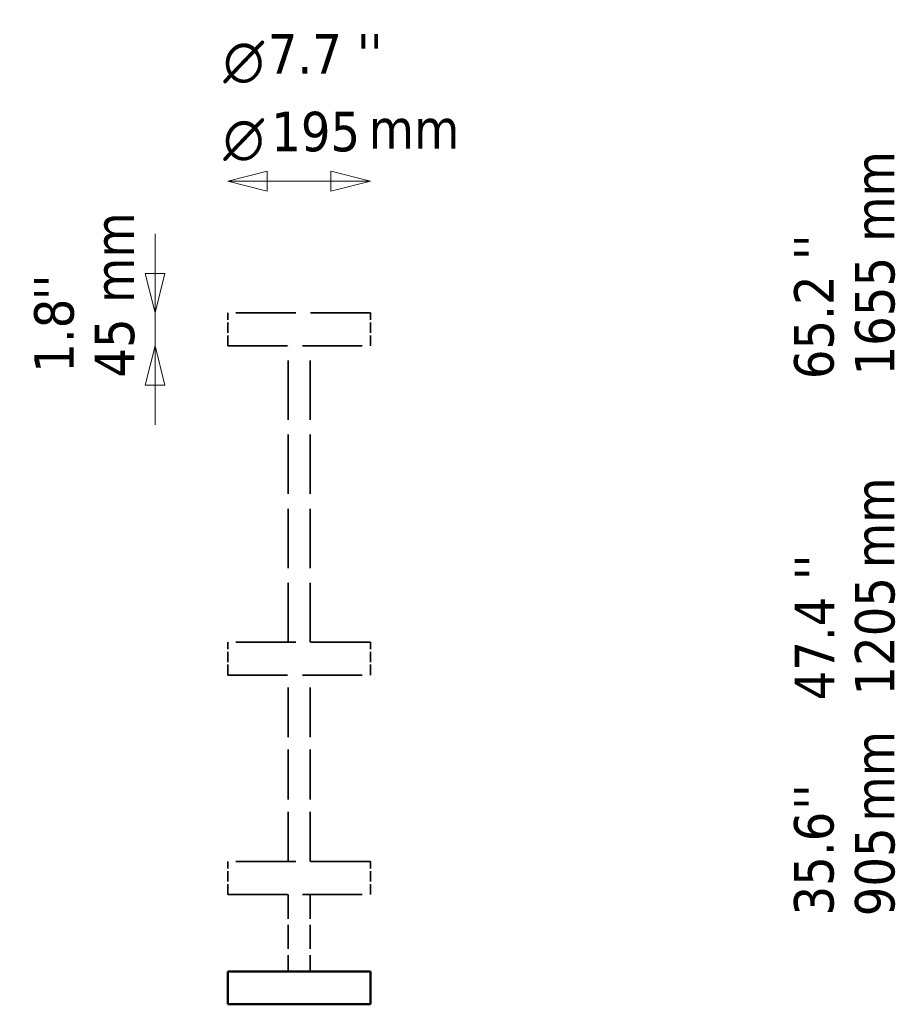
# Model space of a CAD drawing. Header units: millimetres. Extents: x 577 to 5072, y 853 to 3382.
# Tile 11 of 16: x 2488 to 3684, y 2037 to 3382. Entities that reach past the tile are written whole.
import ezdxf

# ---------------------------------------------------------------- set-up
doc = ezdxf.new("R2010")
doc.units = ezdxf.units.MM
doc.header["$LTSCALE"] = 18
doc.linetypes.add('DASHED', pattern=[0.2068, 0.1655, -0.0413])
for name, color, linetype, lineweight in [('Symbol (ISO)', 7, 'Continuous', 25), ('Widoczne (ISO)', 7, 'Continuous', 50), ('Wymiar (ISO)', 7, 'Continuous', 25)]:
    doc.layers.add(name, color=color, linetype=linetype, lineweight=lineweight)
doc.styles.add('Styl tekstu29', font='AIGDT___.TTF')
doc.styles.add('Tekst notatki (ISO)', font='tahoma.ttf')

msp = doc.modelspace()

# ---------------------------------------------------------------- linework, layer by layer
at = {"layer": 'Widoczne (ISO)', "linetype": 'DASHED', "lineweight": 35, "ltscale": 27.429014}
for p, q in [((2967.5, 2981.8), (2772.5, 2981.8)), ((2772.5, 2936.8), (2967.5, 2936.8)), ((2967.5, 2531.8), (2772.5, 2531.8)), ((2772.5, 2486.8), (2967.5, 2486.8)), ((2967.5, 2231.8), (2772.5, 2231.8)), ((2772.5, 2186.8), (2967.5, 2186.8))]:
    msp.add_line(p, q, dxfattribs=at)
at = {"layer": 'Widoczne (ISO)', "linetype": 'DASHED', "lineweight": 35, "ltscale": 4.759339}
for p, q in [((2772.5, 2936.8), (2772.5, 2981.8)), ((2967.5, 2936.8), (2967.5, 2981.8)), ((2772.5, 2486.8), (2772.5, 2531.8)), ((2967.5, 2486.8), (2967.5, 2531.8)), ((2772.5, 2186.8), (2772.5, 2231.8)), ((2967.5, 2186.8), (2967.5, 2231.8))]:
    msp.add_line(p, q, dxfattribs=at)
at = {"layer": 'Widoczne (ISO)', "linetype": 'DASHED', "lineweight": 35, "ltscale": 27.200193}
for p, q in [((2855, 2531.8), (2855, 2936.8)), ((2885, 2531.8), (2885, 2936.8))]:
    msp.add_line(p, q, dxfattribs=at)
at = {"layer": 'Widoczne (ISO)', "linetype": 'DASHED', "lineweight": 35, "ltscale": 22.83473}
for p, q in [((2855, 2231.8), (2855, 2486.8)), ((2885, 2231.8), (2885, 2486.8))]:
    msp.add_line(p, q, dxfattribs=at)
at = {"layer": 'Widoczne (ISO)', "linetype": 'DASHED', "lineweight": 35, "ltscale": 11.105257}
for p, q in [((2855, 2186.8), (2855, 2081.8)), ((2885, 2186.8), (2885, 2081.8))]:
    msp.add_line(p, q, dxfattribs=at)
at = {"layer": 'Widoczne (ISO)'}
for p, q in [((2967.5, 2081.8), (2772.5, 2081.8)), ((2772.5, 2036.8), (2772.5, 2081.8)), ((2967.5, 2036.8), (2967.5, 2081.8)), ((2772.5, 2036.8), (2967.5, 2036.8))]:
    msp.add_line(p, q, dxfattribs=at)
at = {"layer": 'Wymiar (ISO)', "lineweight": 18}
for p, q in [((2826.5, 3175.3), (2772.5, 3161.8)), ((2826.5, 3148.3), (2826.5, 3175.3)), ((2967.5, 3161.8), (2913.5, 3175.3)), ((2913.5, 3175.3), (2913.5, 3148.3)), ((2826.5, 3161.8), (2772.5, 3161.8)), ((2772.5, 3161.8), (2826.5, 3148.3)), ((2826.5, 3161.8), (2913.5, 3161.8)), ((2913.5, 3161.8), (2967.5, 3161.8)), ((2913.5, 3148.3), (2967.5, 3161.8)), ((2673.1, 3035.8), (2673.1, 3089.8)), ((2659.6, 3035.8), (2673.1, 2981.8)), ((2686.6, 3035.8), (2659.6, 3035.8)), ((2673.1, 3035.8), (2673.1, 2981.8)), ((2673.1, 2981.8), (2686.6, 3035.8)), ((2673.1, 2981.8), (2673.1, 2936.8)), ((2673.1, 2936.8), (2659.6, 2882.8)), ((2673.1, 2882.8), (2673.1, 2936.8)), ((2686.6, 2882.8), (2673.1, 2936.8)), ((2659.6, 2882.8), (2686.6, 2882.8)), ((2673.1, 2882.8), (2673.1, 2828.8))]:
    msp.add_line(p, q, dxfattribs=at)
at = {"layer": 'Wymiar (ISO)', "lineweight": 18, "flags": 128}
for points in [[(2826.5, 3175.3), (2772.5, 3161.8), (2826.5, 3148.3), (2826.5, 3175.3)], [(2913.5, 3148.3), (2967.5, 3161.8), (2913.5, 3175.3), (2913.5, 3148.3)], [(2659.6, 3035.8), (2673.1, 2981.8), (2686.6, 3035.8), (2659.6, 3035.8)], [(2686.6, 2882.8), (2673.1, 2936.8), (2659.6, 2882.8), (2686.6, 2882.8)]]:
    msp.add_lwpolyline(points, dxfattribs=at)
at = {"layer": 'Wymiar (ISO)'}
for points in [[(2826.5, 3175.3), (2772.5, 3161.8), (2826.5, 3148.3), (2826.5, 3175.3)], [(2913.5, 3148.3), (2967.5, 3161.8), (2913.5, 3175.3), (2913.5, 3148.3)], [(2659.6, 3035.8), (2673.1, 2981.8), (2686.6, 3035.8), (2659.6, 3035.8)], [(2686.6, 2882.8), (2673.1, 2936.8), (2659.6, 2882.8), (2686.6, 2882.8)]]:
    msp.add_solid(points, dxfattribs=at)

# ---------------------------------------------------------------- texts
at = {"layer": 'Symbol (ISO)', "insert": (2965.1, 3260.3), "char_height": 54, "width": 124.716, "attachment_point": 1, "style": 'Tekst notatki (ISO)'}
msp.add_mtext('\\fTahoma|b0|i0;mm', dxfattribs=at)
at = {"layer": 'Symbol (ISO)', "char_height": 54, "width": 124.716, "attachment_point": 1, "rotation": 90, "style": 'Tekst notatki (ISO)'}
for insert in [(3629.8, 3078.8), (2590.4, 2995.2), (3629.8, 2632.8), (3629.8, 2286.3)]:
    msp.add_mtext('\\fTahoma|b0|i0;mm', dxfattribs=dict(at, insert=insert))
at = {"layer": 'Wymiar (ISO)', "char_height": 54, "attachment_point": 7}
for s, insert, style in [('7.7', (2827.3, 3308.8), 'Tekst notatki (ISO)'), ("''", (2949.1, 3308.8), 'Tekst notatki (ISO)'), ('\\fAIGDT|b0|i0|p0;n', (2766.4, 3295.3), 'Styl tekstu29'), ('195', (2831.9, 3201.6), 'Tekst notatki (ISO)'), ('\\fAIGDT|b0|i0|p0;n', (2766.4, 3189.2), 'Styl tekstu29')]:
    msp.add_mtext(s, dxfattribs=dict(at, insert=insert, style=style))
at = {"layer": 'Wymiar (ISO)', "char_height": 54, "attachment_point": 7, "rotation": 90, "style": 'Tekst notatki (ISO)'}
for s, insert in [("''", (3600.7, 3054)), ('1655', (3685.1, 2896.2)), ("''", (2561.7, 2999.1)), ('65.2', (3601.9, 2891.2)), ('1.8', (2562.9, 2899.9)), ('45', (2645.6, 2893.3)), ("''", (3601.8, 2616.5)), ('1205', (3685.1, 2458.7)), ('47.4', (3601.8, 2452.1)), ("''", (3600.7, 2302.5)), ('35.6', (3601.8, 2158.2)), ('905', (3685.1, 2157.1))]:
    msp.add_mtext(s, dxfattribs=dict(at, insert=insert))

doc.saveas('drawing.dxf')
